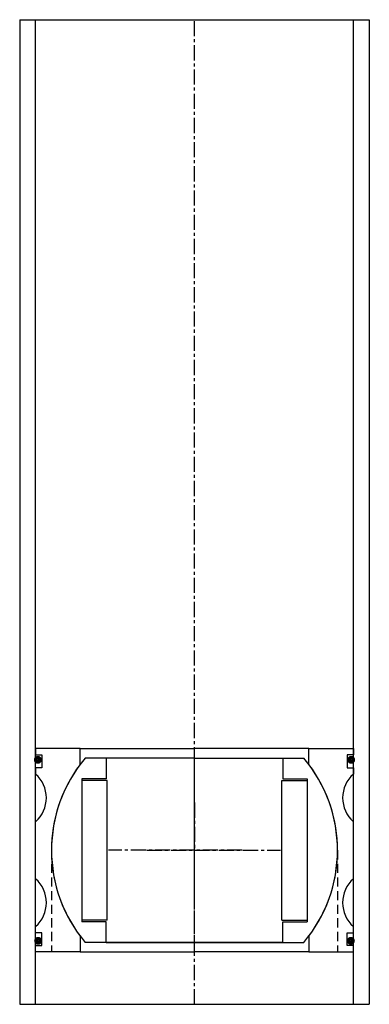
# Model space of a CAD drawing. Extents: x -55 to 55, y 0 to 310.
import ezdxf

# ---------------------------------------------------------------- set-up
doc = ezdxf.new("R2010")
doc.units = 0
doc.header["$LTSCALE"] = 0.15
doc.linetypes.add('CENTER', pattern=[50.8, 31.75, -6.35, 6.35, -6.35])
doc.linetypes.add('HIDDEN', pattern=[9.525, 6.35, -3.175])
doc.layers.get('0').update_dxf_attribs({"linetype": 'CONTINUOUS'})
doc.layers.add('CENTER', color=9, linetype='CENTER')

# ---------------------------------------------------------------- blocks, each defined once
blk = doc.blocks.new('Ball-090-055')
for p, q in [((0, 29), (-34.41, 29)), ((-27.75, 29), (-27.75, 22.5)), ((0, 29), (34.41, 29)), ((27.75, 29), (27.75, 22.5)), ((-35.5, 22.5), (-35.5, -22.5)), ((-27.75, 22.5), (-35.5, 22.5)), ((-27.5, 22), (-35.5, 22)), ((-27.5, -22), (-27.5, 22)), ((27.5, -22), (27.5, 22)), ((27.5, 22), (35.5, 22)), ((27.75, 22.5), (35.5, 22.5)), ((35.5, 22.5), (35.5, -22.5)), ((-27.5, -22), (-35.5, -22)), ((-27.75, -22.5), (-35.5, -22.5)), ((-27.75, -29), (-27.75, -22.5)), ((27.5, -22), (35.5, -22)), ((27.75, -22.5), (35.5, -22.5)), ((27.75, -29), (27.75, -22.5)), ((0, -29), (-34.41, -29)), ((-27.75, -29), (0, -29)), ((27.75, -29), (0, -29)), ((0, -29), (34.41, -29))]:
    blk.add_line(p, q)
for start, end in [(139.876, 220.124), (319.876, 40.124)]:
    blk.add_arc((0, 0), 45, start, end)
at = {"layer": 'CENTER'}
for p in [(0, 15), (-15, 0), (15, 0), (0, -15)]:
    blk.add_line(p, (0, 0), dxfattribs=at)
blk = doc.blocks.new('Insert 100x90')
for p, q in [((-36, 32), (-50, 32)), ((-50, 32), (-50, 30)), ((-36, 27), (-36, 32)), ((-36, 32), (0, 32)), ((36, 32), (0, 32)), ((36, 27), (36, 32)), ((36, 32), (50, 32)), ((50, 32), (50, 30)), ((-50, 30), (-48, 30)), ((-48, 30), (-48, 26)), ((50, 30), (48, 30)), ((48, 30), (48, 26)), ((-48, 26), (-50, 26)), ((-50, 26), (-50, 24)), ((48, 26), (50, 26)), ((50, 26), (50, 24)), ((-50, -9), (-50, 9)), ((50, -9), (50, 9)), ((-50, -26), (-50, -24)), ((50, -26), (50, -24)), ((-48, -26), (-50, -26)), ((-48, -30), (-48, -26)), ((-36, -27), (-36, -32)), ((36, -27), (36, -32)), ((48, -30), (48, -26)), ((48, -26), (50, -26)), ((-50, -32), (-50, -30)), ((-50, -30), (-48, -30)), ((50, -30), (48, -30)), ((50, -32), (50, -30)), ((-36, -32), (-50, -32)), ((-36, -32), (0, -32)), ((36, -32), (0, -32)), ((36, -32), (50, -32))]:
    blk.add_line(p, q)
at = {"linetype": 'HIDDEN', "ltscale": 3}
for p, q in [((45.02, 0), (45.02, -32)), ((-45.02, 0), (-45.02, -32))]:
    blk.add_line(p, q, dxfattribs=at)
at = {"const_width": 1.2}
for points in [[(-49.93, 28.47, 1), (-48.63, 28.47, 1)], [(49.93, 28.47, -1), (48.63, 28.47, -1)], [(-49.85, -28.52, 1), (-48.55, -28.52, 1)], [(49.85, -28.52, -1), (48.55, -28.52, -1)]]:
    blk.add_lwpolyline(points, format="xyb", close=True, dxfattribs=at)
for centre, radius, start, end in [((0, 0), 45, 143.1301, 216.8699), ((0, 0), 45, 323.1301, 36.8699), ((-56.61, 16.5), 10, 311.4096, 48.5904), ((56.61, 16.5), 10, 131.4096, 228.5904), ((-56.61, -16.5), 10, 311.4096, 48.5904), ((56.61, -16.5), 10, 131.4096, 228.5904)]:
    blk.add_arc(centre, radius, start, end)
at = {"layer": 'CENTER'}
for p, q in [((0, 0), (0, 32)), ((0, 0), (-27.03, 0)), ((0, -32), (0, 0)), ((0, 0), (27.03, 0))]:
    blk.add_line(p, q, dxfattribs=at)

msp = doc.modelspace()

# ---------------------------------------------------------------- linework, layer by layer
for p, q in [((-55, 310), (-55, 0)), ((-55, 310), (55, 310)), ((-50, 0), (-50, 310)), ((50, 0), (50, 310)), ((55, 310), (55, 0)), ((-55, 0), (55, 0))]:
    msp.add_line(p, q)
at = {"layer": 'CENTER'}
msp.add_line((0, 0), (0, 310), dxfattribs=at)

# ---------------------------------------------------------------- block references
for name in ['Insert 100x90', 'Ball-090-055']:
    msp.add_blockref(name, (0, 48.5))

doc.saveas('drawing.dxf')
